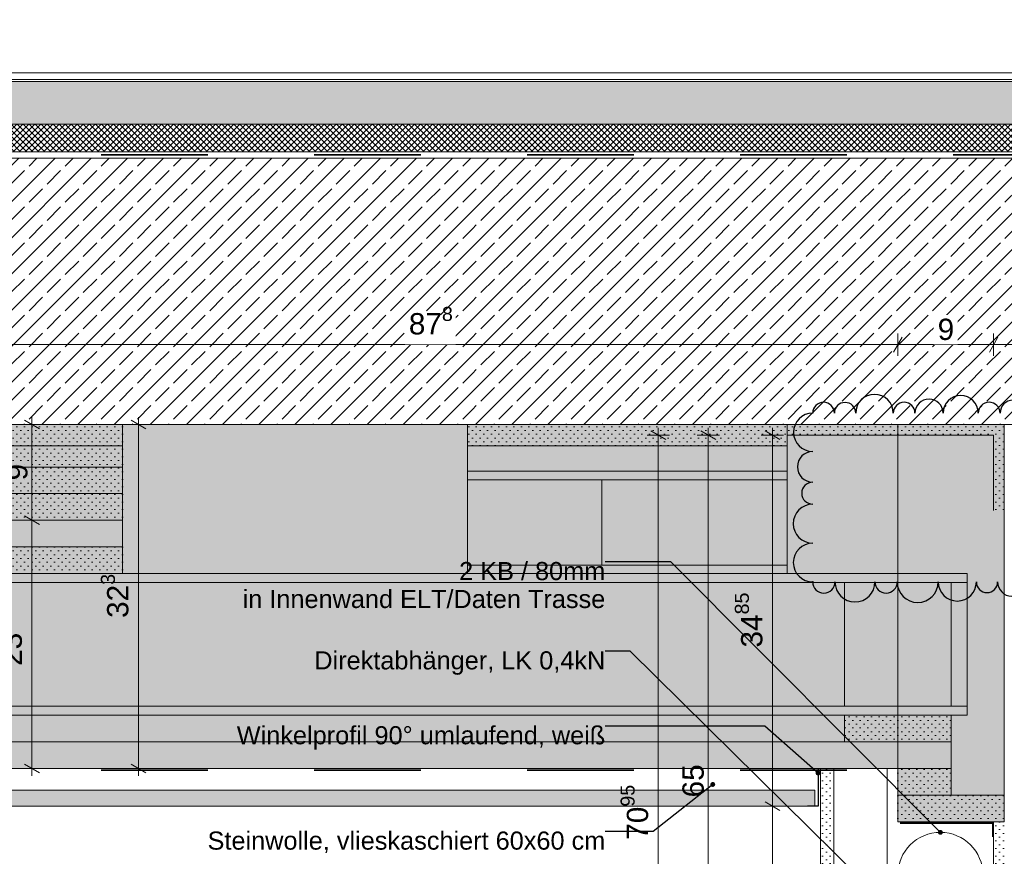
# Model space of a CAD drawing. Header units: metres. Extents: x 0 to 114, y 1 to 7.
# Tile 14 of 50: x 2.477 to 3.402, y 3.96 to 4.745. Entities that reach past the tile are written whole.
import ezdxf

# ---------------------------------------------------------------- set-up
doc = ezdxf.new("R2010")
doc.units = ezdxf.units.M
doc.header["$MEASUREMENT"] = 0
doc.linetypes.add('Strichlinie eng', pattern=[0.023, 0.015, -0.008])
doc.linetypes.add('Wipeout_Contour', pattern=[1, 0, -1])
for name, color, linetype in [('152 - Bemaßung_ Beschriftung.Ausbau', 7, 'Continuous'), ('209 - Marker.Änderung', 7, 'Continuous'), ('301 - Elemente.Linie', 7, 'Continuous'), ('603 - Struktur.Bodenplatte_ Decke Roh', 7, 'Continuous'), ('608 - Struktur.Träger', 7, 'Continuous'), ('650 - Abdeckung.Fußboden Aufbau', 7, 'Continuous'), ('Neubau_152 - Bemaßung_ Beschriftung.Ausbau', 7, 'Continuous'), ('Neubau_301 - Elemente.Linie', 7, 'Continuous'), ('Neubau_651 - Abdeckung.Decke abgehängt_ bekleidet', 7, 'Continuous'), ('Neubau_653 - Abdeckung.TB Verkofferung', 7, 'Continuous')]:
    doc.layers.add(name, color=color, linetype=linetype)
doc.styles.add('ERSTELLTER_STIL_1', font='txt')
doc.dimstyles.new('ERSTELLTER_STIL__1', dxfattribs={"dimtxt": 0.02, "dimasz": 0.01064, "dimexe": 0.18, "dimexo": 0.0625, "dimgap": 0, "dimtad": 1, "dimtih": 1, "dimtoh": 1, "dimzin": 0, "dimdsep": 46, "dimtxsty": 'ERSTELLTER_STIL_1', "dimblk": 'ARROWHEAD_2', "dimblk1": 'ARROWHEAD_2', "dimblk2": 'ARROWHEAD_2', "dimcen": 0.09, "dimse1": 1, "dimse2": 1, "dimclrd": 7, "dimclre": 7, "dimclrt": 7, "dimazin": 0, "dimtfac": 1, "dimtdec": 4, "dimtmove": 0, "dimatfit": 3, "dimfxl": 1, "dimtolj": 1, "dimtzin": 0, "dimarcsym": 0})
doc.dimstyles.new('ERSTELLTER_STIL__2', dxfattribs={"dimtxt": 0.02, "dimasz": 0.01064, "dimexe": 0.18, "dimexo": 0.0625, "dimgap": 0, "dimtad": 1, "dimzin": 0, "dimdsep": 46, "dimtxsty": 'ERSTELLTER_STIL_1', "dimblk": 'ARROWHEAD_2', "dimblk1": 'ARROWHEAD_2', "dimblk2": 'ARROWHEAD_2', "dimcen": 0.09, "dimse1": 1, "dimse2": 1, "dimclrd": 7, "dimclre": 7, "dimclrt": 7, "dimazin": 0, "dimtfac": 1, "dimtdec": 4, "dimtmove": 0, "dimatfit": 3, "dimfxl": 1, "dimtolj": 1, "dimtzin": 0, "dimarcsym": 0})
doc.dimstyles.new('ERSTELLTER_STIL__3', dxfattribs={"dimtxt": 0.18, "dimasz": 0.00912, "dimexe": 0.18, "dimexo": 0.0625, "dimgap": 0, "dimtad": 0, "dimtih": 1, "dimtoh": 1, "dimdec": 4, "dimzin": 0, "dimdsep": 46, "dimcen": 0.09, "dimadec": 0, "dimazin": 0, "dimtfac": 1, "dimtdec": 4, "dimtmove": 0, "dimatfit": 3, "dimldrblk": 'ARROWHEAD_11', "dimfxl": 1, "dimtolj": 1, "dimtzin": 0, "dimarcsym": 0})
pattern_1 = [(45, (0, 0), (-0.003535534, 0.003535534), [0, -0.005])]
pattern_2 = [(45, (0, 0), (-0.01697056, 0.01697056), []), (45, (-0.008485, 0.008485), (-0.01697056, 0.01697056), [0.018, -0.006])]

# ---------------------------------------------------------------- blocks, each defined once
blk = doc.blocks.new('*D228')
at = {"layer": '152 - Bemaßung_ Beschriftung.Ausbau', "color": 7, "linetype": 'Continuous', "lineweight": 5}
for p, q in [((3.39207, 4.4295), (3.39207, 4.4505)), ((3.61207, 4.4295), (3.61207, 4.4505)), ((3.38522, 4.44), (3.39207, 4.44)), ((3.39611, 4.447), (3.38803, 4.433)), ((3.39207, 4.44), (3.61207, 4.44)), ((3.61611, 4.447), (3.60803, 4.433))]:
    blk.add_line(p, q, dxfattribs=at)
at = {"color": 254, "linetype": 'Wipeout_Contour', "lineweight": 0, "ltscale": 22.746156}
blk.add_wipeout([(3.48314, 4.44025), (3.52099, 4.44025), (3.52099, 4.46775), (3.48314, 4.46775)], dxfattribs=at).dxf.layer = '152 - Bemaßung_ Beschriftung.Ausbau'
at = {"layer": '152 - Bemaßung_ Beschriftung.Ausbau', "color": 7, "lineweight": 5, "insert": (3.48689, 4.444), "char_height": 0.02, "attachment_point": 7, "style": 'ERSTELLTER_STIL_1'}
blk.add_mtext('\\A1;{\\pql;\\fArial|b0|i0|c0|p38;22}', dxfattribs=at)
blk = doc.blocks.new('ARROWHEAD_2')
at = {"color": 0, "linetype": 'Continuous', "lineweight": 0}
for p, q in [((0, 0), (-1, 0)), ((-0.378, -0.655), (0.378, 0.655))]:
    blk.add_line(p, q, dxfattribs=at)
blk = doc.blocks.new('*D239')
at = {"layer": '152 - Bemaßung_ Beschriftung.Ausbau', "color": 7, "linetype": 'Continuous', "lineweight": 5}
for p, q in [((3.19487, 4.0065), (3.17387, 4.0065)), ((3.17737, 4.01054), (3.19137, 4.00246)), ((3.18437, 3.705), (3.18437, 4.0065)), ((3.17737, 3.70904), (3.19137, 3.70096)), ((3.19487, 3.705), (3.17387, 3.705))]:
    blk.add_line(p, q, dxfattribs=at)
at = {"layer": '152 - Bemaßung_ Beschriftung.Ausbau', "color": 7, "lineweight": 5, "insert": (3.18071, 3.83056), "char_height": 0.02, "attachment_point": 7, "rotation": 90, "style": 'ERSTELLTER_STIL_1'}
blk.add_mtext('\\A1;{\\pql;\\fArial|b0|i0|c0|p38;30\\fArial|b0|i0|c0|p38;\\A1{\\H.66x;\\S15^  ;}}', dxfattribs=at)
blk = doc.blocks.new('*D240')
at = {"layer": '152 - Bemaßung_ Beschriftung.Ausbau', "color": 7, "linetype": 'Continuous', "lineweight": 5}
for p, q in [((3.19487, 4.355), (3.17387, 4.355)), ((3.19137, 4.35096), (3.17737, 4.35904)), ((3.18437, 4.355), (3.18437, 4.36185)), ((3.18437, 4.0065), (3.18437, 4.355)), ((3.19487, 4.0065), (3.17387, 4.0065)), ((3.17737, 4.01054), (3.19137, 4.00246))]:
    blk.add_line(p, q, dxfattribs=at)
at = {"layer": '152 - Bemaßung_ Beschriftung.Ausbau', "color": 7, "lineweight": 5, "insert": (3.18071, 4.15556), "char_height": 0.02, "attachment_point": 7, "rotation": 90, "style": 'ERSTELLTER_STIL_1'}
blk.add_mtext('\\A1;{\\pql;\\fArial|b0|i0|c0|p38;34\\fArial|b0|i0|c0|p38;\\A1{\\H.66x;\\S85^  ;}}', dxfattribs=at)
blk = doc.blocks.new('*D242')
at = {"layer": '152 - Bemaßung_ Beschriftung.Ausbau', "color": 7, "linetype": 'Continuous', "lineweight": 5}
for p, q in [((3.13455, 4.355), (3.11355, 4.355)), ((3.13105, 4.35096), (3.11705, 4.35904)), ((3.12405, 4.355), (3.12405, 4.36185)), ((3.12405, 3.705), (3.12405, 4.355)), ((3.11705, 3.70904), (3.13105, 3.70096)), ((3.13455, 3.705), (3.11355, 3.705))]:
    blk.add_line(p, q, dxfattribs=at)
at = {"layer": '152 - Bemaßung_ Beschriftung.Ausbau', "color": 7, "lineweight": 5, "insert": (3.12005, 4.01482), "char_height": 0.02, "attachment_point": 7, "rotation": 90, "style": 'ERSTELLTER_STIL_1'}
blk.add_mtext('\\A1;{\\pql;\\fArial|b0|i0|c0|p38;65}', dxfattribs=at)
blk = doc.blocks.new('*D243')
at = {"layer": '152 - Bemaßung_ Beschriftung.Ausbau', "color": 7, "linetype": 'Continuous', "lineweight": 5}
for p, q in [((3.08758, 4.355), (3.06658, 4.355)), ((3.08408, 4.35096), (3.07008, 4.35904)), ((3.07708, 4.355), (3.07708, 4.36185)), ((3.07708, 3.6455), (3.07708, 4.355)), ((3.08758, 3.6455), (3.06658, 3.6455)), ((3.07008, 3.64954), (3.08408, 3.64146)), ((3.07708, 3.63865), (3.07708, 3.6455))]:
    blk.add_line(p, q, dxfattribs=at)
at = {"layer": '152 - Bemaßung_ Beschriftung.Ausbau', "color": 7, "lineweight": 5, "insert": (3.07341, 3.97506), "char_height": 0.02, "attachment_point": 7, "rotation": 90, "style": 'ERSTELLTER_STIL_1'}
blk.add_mtext('\\A1;{\\pql;\\fArial|b0|i0|c0|p38;70\\fArial|b0|i0|c0|p38;\\A1{\\H.66x;\\S95^  ;}}', dxfattribs=at)
blk = doc.blocks.new('*D253')
at = {"layer": '152 - Bemaßung_ Beschriftung.Ausbau', "color": 7, "linetype": 'Continuous', "lineweight": 5}
for p, q in [((2.49949, 4.275), (2.47849, 4.275)), ((2.48199, 4.27904), (2.49599, 4.27096)), ((2.48899, 4.042), (2.48899, 4.275)), ((2.49949, 4.042), (2.47849, 4.042)), ((2.48199, 4.04604), (2.49599, 4.03796)), ((2.48899, 4.03515), (2.48899, 4.042))]:
    blk.add_line(p, q, dxfattribs=at)
at = {"layer": '152 - Bemaßung_ Beschriftung.Ausbau', "color": 7, "lineweight": 5, "insert": (2.48534, 4.13831), "char_height": 0.02, "attachment_point": 7, "rotation": 90, "style": 'ERSTELLTER_STIL_1'}
blk.add_mtext('\\A1;{\\pql;\\fArial|b0|i0|c0|p38;23\\fArial|b0|i0|c0|p38;\\A1{\\H.66x;\\S3^  ;}}', dxfattribs=at)
blk = doc.blocks.new('*D254')
at = {"layer": '152 - Bemaßung_ Beschriftung.Ausbau', "color": 7, "linetype": 'Continuous', "lineweight": 5}
for p, q in [((2.49949, 4.365), (2.47849, 4.365)), ((2.49599, 4.36096), (2.48199, 4.36904)), ((2.48899, 4.365), (2.48899, 4.37185)), ((2.48899, 4.275), (2.48899, 4.365)), ((2.49949, 4.275), (2.47849, 4.275)), ((2.48199, 4.27904), (2.49599, 4.27096))]:
    blk.add_line(p, q, dxfattribs=at)
at = {"layer": '152 - Bemaßung_ Beschriftung.Ausbau', "color": 7, "lineweight": 5, "insert": (2.48499, 4.31241), "char_height": 0.02, "attachment_point": 7, "rotation": 90, "style": 'ERSTELLTER_STIL_1'}
blk.add_mtext('\\A1;{\\pql;\\fArial|b0|i0|c0|p38;9}', dxfattribs=at)
blk = doc.blocks.new('*D257')
at = {"layer": '152 - Bemaßung_ Beschriftung.Ausbau', "color": 7, "linetype": 'Continuous', "lineweight": 5}
for p, q in [((2.42407, 4.4295), (2.42407, 4.4505)), ((3.30207, 4.4295), (3.30207, 4.4505)), ((2.42811, 4.447), (2.42003, 4.433)), ((2.42407, 4.44), (3.30207, 4.44)), ((3.30611, 4.447), (3.29803, 4.433))]:
    blk.add_line(p, q, dxfattribs=at)
at = {"color": 254, "linetype": 'Wipeout_Contour', "lineweight": 0, "ltscale": 21.267302}
blk.add_wipeout([(2.83913, 4.44025), (2.887, 4.44025), (2.887, 4.46775), (2.83913, 4.46775)], dxfattribs=at).dxf.layer = '152 - Bemaßung_ Beschriftung.Ausbau'
at = {"layer": '152 - Bemaßung_ Beschriftung.Ausbau', "color": 7, "lineweight": 5, "insert": (2.84288, 4.44367), "char_height": 0.02, "attachment_point": 7, "style": 'ERSTELLTER_STIL_1'}
blk.add_mtext('\\A1;{\\pql;\\fArial|b0|i0|c0|p38;87\\fArial|b0|i0|c0|p38;\\A1{\\H.66x;\\S8^  ;}}', dxfattribs=at)
blk = doc.blocks.new('*D258')
at = {"layer": '152 - Bemaßung_ Beschriftung.Ausbau', "color": 7, "linetype": 'Continuous', "lineweight": 5}
for p, q in [((3.30207, 4.4295), (3.30207, 4.4505)), ((3.39207, 4.4295), (3.39207, 4.4505)), ((3.30611, 4.447), (3.29803, 4.433)), ((3.30207, 4.44), (3.39207, 4.44)), ((3.38803, 4.433), (3.39611, 4.447)), ((3.39207, 4.44), (3.39891, 4.44))]:
    blk.add_line(p, q, dxfattribs=at)
at = {"color": 254, "linetype": 'Wipeout_Contour', "lineweight": 0, "ltscale": 22.370984}
blk.add_wipeout([(3.33573, 4.44025), (3.35841, 4.44025), (3.35841, 4.46775), (3.33573, 4.46775)], dxfattribs=at).dxf.layer = '152 - Bemaßung_ Beschriftung.Ausbau'
at = {"layer": '152 - Bemaßung_ Beschriftung.Ausbau', "color": 7, "lineweight": 5, "insert": (3.33948, 4.444), "char_height": 0.02, "attachment_point": 7, "style": 'ERSTELLTER_STIL_1'}
blk.add_mtext('\\A1;{\\pql;\\fArial|b0|i0|c0|p38;9}', dxfattribs=at)
blk = doc.blocks.new('*D259')
at = {"layer": '152 - Bemaßung_ Beschriftung.Ausbau', "color": 7, "linetype": 'Continuous', "lineweight": 5}
for p, q in [((2.59949, 4.365), (2.57849, 4.365)), ((2.59599, 4.36096), (2.58199, 4.36904)), ((2.58899, 4.365), (2.58899, 4.37185)), ((2.58899, 4.042), (2.58899, 4.365)), ((2.59949, 4.042), (2.57849, 4.042)), ((2.58199, 4.04604), (2.59599, 4.03796)), ((2.58899, 4.03515), (2.58899, 4.042))]:
    blk.add_line(p, q, dxfattribs=at)
at = {"layer": '152 - Bemaßung_ Beschriftung.Ausbau', "color": 7, "lineweight": 5, "insert": (2.58534, 4.18331), "char_height": 0.02, "attachment_point": 7, "rotation": 90, "style": 'ERSTELLTER_STIL_1'}
blk.add_mtext('\\A1;{\\pql;\\fArial|b0|i0|c0|p38;32\\fArial|b0|i0|c0|p38;\\A1{\\H.66x;\\S3^  ;}}', dxfattribs=at)
blk = doc.blocks.new('ARROWHEAD_11')
at = {"color": 0, "linetype": 'Continuous', "lineweight": 0}
blk.add_line((0, 0), (-1, 0), dxfattribs=at)
at = {"color": 0, "linetype": 'Continuous', "lineweight": 0, "const_width": 0.25, "flags": 128}
blk.add_lwpolyline([(-0.125, 0, 1), (0.125, 0, 1)], format="xyb", close=True, dxfattribs=at)

msp = doc.modelspace()

# ---------------------------------------------------------------- hatches: boundary and pattern name
at = {"layer": '603 - Struktur.Bodenplatte_ Decke Roh', "linetype": 'Continuous', "lineweight": 0, "true_color": 0xffbfbf}
msp.add_hatch(color=254, dxfattribs=at).paths.add_polyline_path([(3.19807, 4.345), (2.89807, 4.345), (2.89807, 4.321), (3.19807, 4.321)])
at = {"layer": '603 - Struktur.Bodenplatte_ Decke Roh', "linetype": 'Continuous', "lineweight": 0, "true_color": 0xffdfdf}
for points in [[(3.19807, 4.321), (2.89807, 4.321), (2.89807, 4.225), (3.19807, 4.225)], [(3.36707, 4.225), (1.35407, 4.225), (1.35407, 4.092), (3.36707, 4.092)]]:
    msp.add_hatch(color=254, dxfattribs=at).paths.add_polyline_path(points)
at = {"layer": '608 - Struktur.Träger', "linetype": 'Continuous', "lineweight": 5}
h = msp.add_hatch(dxfattribs=at)
h.set_pattern_fill('Gips_0010', style=0, pattern_type=2)
h.set_pattern_definition(pattern_1)
h.paths.add_polyline_path([(3.39207, 4.365), (3.39207, 4.28425), (3.40207, 4.28425), (3.40207, 4.365)])
h = msp.add_hatch(dxfattribs=at)
h.set_pattern_fill('Gips_0010', style=0, pattern_type=2)
h.set_pattern_definition(pattern_1)
h.paths.add_polyline_path([(3.39207, 3.992), (3.39207, 3.705), (3.40207, 3.705), (3.40207, 3.715), (3.40207, 3.992)])
at = {"layer": '650 - Abdeckung.Fußboden Aufbau', "linetype": 'Continuous', "lineweight": 5}
h = msp.add_hatch(dxfattribs=at)
h.set_pattern_fill('Beton__unbewehrt_0010', color=1, style=0, pattern_type=2)
h.set_pattern_definition([(45, (0, 0), (-0.007071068, 0.007071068), [0.0075, -0.0025]), (45, (3e-18, 0.007071), (-0.007071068, 0.007071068), [0.0075, -0.0025])])
h.paths.add_polyline_path([(3.95208, 4.687), (3.95208, 4.647), (1.35407, 4.647), (1.35407, 4.687)])
h = msp.add_hatch(dxfattribs=at)
h.set_pattern_fill('Dämmung__hart_2_0010', color=1, style=0, pattern_type=2)
h.set_pattern_definition([(45, (0, 0), (-0.002828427, 0.002828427), []), (135, (0, 0), (0.002828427, 0.002828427), [])])
h.paths.add_polyline_path([(3.95208, 4.647), (3.95208, 4.621), (1.35407, 4.621), (1.35407, 4.647)])
at = {"layer": 'Neubau_651 - Abdeckung.Decke abgehängt_ bekleidet', "linetype": 'Continuous', "lineweight": 5}
h = msp.add_hatch(dxfattribs=at)
h.set_pattern_fill('Gips_0010', style=0, pattern_type=2)
h.set_pattern_definition(pattern_1)
h.paths.add_polyline_path([(2.42407, 4.345), (2.42407, 4.325), (2.57407, 4.325), (2.57407, 4.345)])
h = msp.add_hatch(dxfattribs=at)
h.set_pattern_fill('Gips_0010', style=0, pattern_type=2)
h.set_pattern_definition(pattern_1)
h.paths.add_polyline_path([(2.42407, 4.325), (2.42407, 4.3), (2.57407, 4.3), (2.57407, 4.325)])
h = msp.add_hatch(dxfattribs=at)
h.set_pattern_fill('Gips_0010', style=0, pattern_type=2)
h.set_pattern_definition(pattern_1)
h.paths.add_polyline_path([(2.42407, 4.3), (2.42407, 4.275), (2.57407, 4.275), (2.57407, 4.3)])
h = msp.add_hatch(dxfattribs=at)
h.set_pattern_fill('Gips_0010', style=0, pattern_type=2)
h.set_pattern_definition(pattern_1)
h.paths.add_polyline_path([(1.77407, 4.275), (1.77407, 4.25), (2.57407, 4.25), (2.57407, 4.275)])
h = msp.add_hatch(dxfattribs=at)
h.set_pattern_fill('Gips_0010', style=0, pattern_type=2)
h.set_pattern_definition(pattern_1)
h.paths.add_polyline_path([(2.42407, 4.25), (2.42407, 4.225), (2.57407, 4.225), (2.57407, 4.25)])
h = msp.add_hatch(dxfattribs=at)
h.set_pattern_fill('Gips_0010', style=0, pattern_type=2)
h.set_pattern_definition(pattern_1)
h.paths.add_polyline_path([(3.25207, 4.067), (3.35207, 4.067), (3.35207, 4.092), (3.25207, 4.092)])
h = msp.add_hatch(dxfattribs=at)
h.set_pattern_fill('Gips_0010', style=0, pattern_type=2)
h.set_pattern_definition(pattern_1)
h.paths.add_polyline_path([(1.35407, 4.042), (3.35207, 4.042), (3.35207, 4.067), (1.35407, 4.067)])
h = msp.add_hatch(dxfattribs=at)
h.set_pattern_fill('Gips_0010', style=0, pattern_type=2)
h.set_pattern_definition(pattern_1)
h.paths.add_polyline_path([(3.30207, 4.017), (3.35207, 4.017), (3.35207, 4.042), (3.30207, 4.042)])
h = msp.add_hatch(dxfattribs=at)
h.set_pattern_fill('Gips_0010', style=0, pattern_type=2)
h.set_pattern_definition(pattern_1)
h.paths.add_polyline_path([(1.35407, 4.0065), (3.2242, 4.0065), (3.2242, 4.0215), (1.35407, 4.0215)])
h = msp.add_hatch(dxfattribs=at)
h.set_pattern_fill('Gips_0010', style=0, pattern_type=2)
h.set_pattern_definition(pattern_1)
h.paths.add_polyline_path([(3.30207, 3.992), (3.40207, 3.992), (3.40207, 4.017), (3.30207, 4.017)])
at = {"layer": 'Neubau_653 - Abdeckung.TB Verkofferung', "linetype": 'Continuous', "lineweight": 5}
h = msp.add_hatch(dxfattribs=at)
h.set_pattern_fill('Gips_0010', style=0, pattern_type=2)
h.set_pattern_definition(pattern_1)
h.paths.add_polyline_path([(3.22957, 4.042), (3.22957, 3.6455), (3.24207, 3.6455), (3.24207, 4.042)])

# ---------------------------------------------------------------- linework, layer by layer
at = {"layer": '209 - Marker.Änderung', "color": 1, "linetype": 'Continuous', "lineweight": 25}
for centre, radius, start, end in [((3.22215, 4.32519), 0.0144, 90, 270), ((3.22215, 4.30045), 0.01034, 90, 270), ((3.22215, 4.27182), 0.01828, 90, 270), ((3.22215, 4.23532), 0.01821, 90, 270), ((3.23261, 4.21711), 0.01046, 180, 0), ((3.26183, 4.21711), 0.01877, 180, 0), ((3.29106, 4.21711), 0.01046, 180, 0), ((3.32077, 4.21711), 0.01925, 180, 0), ((3.35791, 4.21711), 0.01789, 180, 0), ((3.3858, 4.21711), 0.01, 180, 0), ((3.40911, 4.21711), 0.01331, 180, 0)]:
    msp.add_arc(centre, radius, start, end, dxfattribs=at)
msp.add_point((3.22215, 4.21711), dxfattribs=at)
at = {"layer": '301 - Elemente.Linie', "color": 92, "linetype": 'Strichlinie eng', "lineweight": 35, "true_color": 0x00be00, "flags": 128}
msp.add_lwpolyline([(1.35407, 4.0405), (3.30087, 4.0405), (3.30087, 3.99067), (3.39139, 3.99067), (3.39139, 3.94067)], dxfattribs=at)
at = {"layer": '603 - Struktur.Bodenplatte_ Decke Roh', "color": 1, "linetype": 'Continuous', "lineweight": 13}
msp.add_line((3.96208, 4.621), (1.35407, 4.621), dxfattribs=at)
at = {"layer": '603 - Struktur.Bodenplatte_ Decke Roh', "color": 7, "linetype": 'Continuous', "lineweight": 5}
msp.add_line((3.25257, 4.355), (3.19807, 4.355), dxfattribs=at)
at = {"layer": '603 - Struktur.Bodenplatte_ Decke Roh', "color": 7, "linetype": 'Continuous', "lineweight": 5, "flags": 128}
msp.add_lwpolyline([(3.39207, 4.355), (3.29207, 4.355), (3.26507, 4.355), (3.25257, 4.355)], dxfattribs=at)
at = {"layer": '603 - Struktur.Bodenplatte_ Decke Roh', "color": 1, "linetype": 'Continuous', "lineweight": 13, "flags": 128}
for points in [[(3.19807, 4.345), (2.89807, 4.345), (2.89807, 4.321), (3.19807, 4.321)], [(3.02407, 4.233), (3.12407, 4.233), (3.12407, 4.313), (3.02407, 4.313)], [(3.25207, 4.1005), (3.35207, 4.1005), (3.35207, 4.2165), (3.25207, 4.2165)]]:
    msp.add_lwpolyline(points, close=True, dxfattribs=at)
at = {"layer": '603 - Struktur.Bodenplatte_ Decke Roh', "color": 1, "linetype": 'Continuous', "lineweight": 9, "flags": 128}
for points in [[(2.89807, 4.321), (3.19807, 4.321), (3.19807, 4.345), (2.89807, 4.345)], [(2.89807, 4.233), (3.19807, 4.233), (3.19807, 4.313), (2.89807, 4.313)]]:
    msp.add_lwpolyline(points, close=True, dxfattribs=at)
at = {"layer": '603 - Struktur.Bodenplatte_ Decke Roh', "color": 1, "linetype": 'Continuous', "lineweight": 18, "flags": 128}
for points in [[(3.19807, 4.321), (2.89807, 4.321), (2.89807, 4.225), (3.19807, 4.225)], [(3.36707, 4.225), (1.35407, 4.225), (1.35407, 4.092), (3.36707, 4.092)]]:
    msp.add_lwpolyline(points, close=True, dxfattribs=at)
at = {"layer": '603 - Struktur.Bodenplatte_ Decke Roh', "color": 1, "linetype": 'Continuous', "lineweight": 9, "flags": 128}
msp.add_lwpolyline([(1.35407, 4.1005), (3.36707, 4.1005), (3.36707, 4.2165), (1.35407, 4.2165)], dxfattribs=at)
at = {"layer": '603 - Struktur.Bodenplatte_ Decke Roh', "color": 1, "linetype": 'Continuous', "lineweight": 13, "flags": 128}
for points in [[(1.35407, 4.067), (3.25207, 4.067), (3.25207, 4.092), (1.35407, 4.092)], [(1.35407, 4.042), (3.35207, 4.042), (3.35207, 4.067), (1.35407, 4.067)]]:
    msp.add_lwpolyline(points, dxfattribs=at)
at = {"layer": '608 - Struktur.Träger', "color": 7, "linetype": 'Continuous', "lineweight": 5}
for p, q in [((3.39207, 4.355), (3.39207, 4.28425)), ((3.39207, 3.992), (3.39207, 3.705))]:
    msp.add_line(p, q, dxfattribs=at)
at = {"layer": '650 - Abdeckung.Fußboden Aufbau', "color": 1, "linetype": 'Continuous', "lineweight": 13}
for p, q in [((1.35407, 4.695), (3.95208, 4.695)), ((1.35407, 4.689), (3.95208, 4.689)), ((1.35407, 4.687), (3.95208, 4.687)), ((1.35407, 4.647), (3.95208, 4.647))]:
    msp.add_line(p, q, dxfattribs=at)
at = {"layer": 'Neubau_152 - Bemaßung_ Beschriftung.Ausbau', "color": 1, "linetype": 'Continuous', "lineweight": 9}
msp.add_circle((3.34207, 3.942), 0.04, dxfattribs=at)
at = {"layer": 'Neubau_301 - Elemente.Linie', "color": 1, "linetype": 'Continuous', "lineweight": 25, "flags": 128}
msp.add_lwpolyline([(3.2272, 4.0415), (3.2272, 4.0065), (3.2172, 4.0065)], dxfattribs=at)
at = {"layer": 'Neubau_651 - Abdeckung.Decke abgehängt_ bekleidet', "color": 1, "linetype": 'Continuous', "lineweight": 13, "flags": 128}
for points in [[(2.42407, 4.345), (2.42407, 4.325), (2.57407, 4.325), (2.57407, 4.345)], [(2.42407, 4.325), (2.42407, 4.3), (2.57407, 4.3), (2.57407, 4.325)], [(2.42407, 4.3), (2.42407, 4.275), (2.57407, 4.275), (2.57407, 4.3)], [(1.77407, 4.275), (1.77407, 4.25), (2.57407, 4.25), (2.57407, 4.275)], [(2.42407, 4.25), (2.42407, 4.225), (2.57407, 4.225), (2.57407, 4.25)], [(3.25207, 4.067), (3.35207, 4.067), (3.35207, 4.092), (3.25207, 4.092)], [(3.30207, 4.017), (3.35207, 4.017), (3.35207, 4.042), (3.30207, 4.042)], [(3.30207, 3.992), (3.40207, 3.992), (3.40207, 4.017), (3.30207, 4.017)]]:
    msp.add_lwpolyline(points, close=True, dxfattribs=at)
at = {"layer": 'Neubau_651 - Abdeckung.Decke abgehängt_ bekleidet', "color": 1, "linetype": 'Continuous', "lineweight": 9, "flags": 128}
msp.add_lwpolyline([(1.35407, 4.0065), (3.2242, 4.0065), (3.2242, 4.0215), (1.35407, 4.0215)], close=True, dxfattribs=at)
at = {"layer": 'Neubau_653 - Abdeckung.TB Verkofferung', "color": 1, "linetype": 'Continuous', "lineweight": 13, "flags": 128}
msp.add_lwpolyline([(3.22957, 4.042), (3.22957, 3.6455), (3.24207, 3.6455), (3.24207, 4.042)], close=True, dxfattribs=at)
at = {"layer": 'Neubau_653 - Abdeckung.TB Verkofferung', "color": 1, "linetype": 'Continuous', "lineweight": 5, "flags": 128}
msp.add_lwpolyline([(3.29207, 4.042), (3.29207, 3.685)], dxfattribs=at)

# ---------------------------------------------------------------- texts
at = {"layer": '152 - Bemaßung_ Beschriftung.Ausbau', "color": 7, "linetype": 'Continuous', "lineweight": 9, "insert": (3.02735, 4.23584), "char_height": 0.017, "attachment_point": 3, "line_spacing_factor": 0.9248, "style": 'ERSTELLTER_STIL_1'}
msp.add_mtext('\\A1;{\\pqr;\\fArial|b0|i0|c0|p38;2 KB / 80mm \\P\\pqr;\\fArial|b0|i0|c0|p38;in Innenwand ELT\\fArial|b0|i0|c0|p38;/Daten Trasse}', dxfattribs=at)
at = {"layer": '152 - Bemaßung_ Beschriftung.Ausbau', "color": 7, "linetype": 'Continuous', "lineweight": 9, "char_height": 0.017, "attachment_point": 3, "style": 'ERSTELLTER_STIL_1'}
for s, insert in [('\\A1;{\\pqr;\\fArial|b0|i0|c0|p38;Direktabhänger, LK 0,4kN}', (3.02735, 4.152)), ('\\A1;{\\pqr;\\fArial|b0|i0|c0|p38;Winkelprofil 90°\\fArial|b0|i0|c0|p38; umlaufend, weiß}', (3.02735, 4.08169)), ('\\A1;{\\pqr;\\fArial|b0|i0|c0|p38;Steinwolle, vlieskaschiert\\fArial|b0|i0|c0|p38; 60x60 cm}', (3.02735, 3.98277))]:
    msp.add_mtext(s, dxfattribs=dict(at, insert=insert))

# ---------------------------------------------------------------- dimensions: what is measured, and where the dimension line sits
at = {"layer": '152 - Bemaßung_ Beschriftung.Ausbau', "color": 7, "linetype": 'Continuous', "lineweight": 5}
for base, p1, p2, picture, middle in [((2.48899, 4.275), (2.42407, 4.042), (2.42407, 4.275), '*D253', (2.47499, 4.18057)), ((3.18437, 4.0065), (3.39207, 3.705), (3.2242, 4.0065), '*D239', (3.17037, 3.88044))]:
    dim = msp.add_linear_dim(base=base, p1=p1, p2=p2, angle=90, dimstyle='ERSTELLTER_STIL__2', dxfattribs=at)
    dim.commit()
    dim.dimension.update_dxf_attribs({"geometry": picture, "text_midpoint": middle, "dimtype": 160, "text_rotation": 90})

# ---------------------------------------------------------------- leaders
at = {"layer": '152 - Bemaßung_ Beschriftung.Ausbau', "color": 7, "linetype": 'Continuous', "lineweight": 9, "annotation_type": 0, "has_hookline": 1, "hookline_direction": 1}
for points, text_width in [([(3.34207, 3.982), (3.08884, 4.23584), (3.02735, 4.23584)], 0.3377), ([(3.31624, 3.89045), (3.0508, 4.152), (3.02735, 4.152)], 0.26921), ([(3.2272, 4.0377), (3.17726, 4.08169), (3.02735, 4.08169)], 0.34474), ([(3.12829, 4.02699), (3.07247, 3.98277), (3.02735, 3.98277)], 0.3706)]:
    msp.add_leader(points, dimstyle='ERSTELLTER_STIL__3', dxfattribs=dict(at, text_width=text_width))

# ---------------------------------------------------------------- next in the draw order: wipeouts: each hides what was drawn before it
at = {"color": 254, "linetype": 'Wipeout_Contour', "lineweight": 0, "ltscale": 44.91962}
msp.add_wipeout([(4.56207, 4.615), (2.90257, 4.615), (2.90257, 4.365), (3.39207, 4.365), (3.61207, 4.365), (3.99207, 4.365), (4.21207, 4.365), (4.56207, 4.365)], dxfattribs=at).dxf.layer = '603 - Struktur.Bodenplatte_ Decke Roh'

# ---------------------------------------------------------------- next in the draw order: hatches: boundary and pattern name
at = {"layer": '603 - Struktur.Bodenplatte_ Decke Roh', "linetype": 'Continuous', "lineweight": 5}
h = msp.add_hatch(dxfattribs=at)
h.set_pattern_fill('Beton__Stahlbeton_0010', style=0, pattern_type=2)
h.set_pattern_definition(pattern_2)
h.paths.add_polyline_path([(4.56207, 4.615), (2.90257, 4.615), (2.90257, 4.365), (3.39207, 4.365), (3.61207, 4.365), (3.99207, 4.365), (4.21207, 4.365), (4.56207, 4.365)])
h = msp.add_hatch(dxfattribs=at)
h.set_pattern_fill('Gips_0010', style=0, pattern_type=2)
h.set_pattern_definition(pattern_1)
h.paths.add_polyline_path([(3.19807, 4.355), (3.39207, 4.355), (3.39207, 4.365), (3.19807, 4.365)])
at = {"layer": 'Neubau_651 - Abdeckung.Decke abgehängt_ bekleidet', "linetype": 'Continuous', "lineweight": 13, "true_color": 0xffbfbf}
msp.add_hatch(color=254, dxfattribs=at).paths.add_polyline_path([(3.30207, 4.365), (3.30207, 3.992), (3.40207, 3.992), (3.40207, 4.365)])

# ---------------------------------------------------------------- next in the draw order: linework, layer by layer
at = {"layer": '603 - Struktur.Bodenplatte_ Decke Roh', "color": 7, "linetype": 'Continuous', "lineweight": 5}
msp.add_line((3.19807, 4.355), (3.19807, 4.365), dxfattribs=at)
at = {"layer": 'Neubau_651 - Abdeckung.Decke abgehängt_ bekleidet', "color": 1, "linetype": 'Continuous', "lineweight": 13, "flags": 128}
msp.add_lwpolyline([(3.30207, 4.365), (3.30207, 3.992), (3.40207, 3.992), (3.40207, 4.365)], close=True, dxfattribs=at)

# ---------------------------------------------------------------- next in the draw order: wipeouts: each hides what was drawn before it
at = {"color": 254, "linetype": 'Wipeout_Contour', "lineweight": 0, "ltscale": 20.040899}
msp.add_wipeout([(1.35407, 4.365), (2.90257, 4.365), (2.90257, 4.615), (1.35407, 4.615)], dxfattribs=at).dxf.layer = '603 - Struktur.Bodenplatte_ Decke Roh'

# ---------------------------------------------------------------- next in the draw order: hatches: boundary and pattern name
at = {"layer": '603 - Struktur.Bodenplatte_ Decke Roh', "linetype": 'Continuous', "lineweight": 5}
h = msp.add_hatch(dxfattribs=at)
h.set_pattern_fill('Beton__Stahlbeton_0010', style=0, pattern_type=2)
h.set_pattern_definition(pattern_2)
h.paths.add_polyline_path([(1.35407, 4.365), (2.90257, 4.365), (2.90257, 4.615), (1.35407, 4.615)])
h = msp.add_hatch(dxfattribs=at)
h.set_pattern_fill('Gips_0010', color=1, style=0, pattern_type=2)
h.set_pattern_definition(pattern_1)
h.paths.add_polyline_path([(3.19807, 4.365), (2.89807, 4.365), (2.89807, 4.345), (3.19807, 4.345)])
at = {"layer": 'Neubau_651 - Abdeckung.Decke abgehängt_ bekleidet', "linetype": 'Continuous', "lineweight": 5}
h = msp.add_hatch(dxfattribs=at)
h.set_pattern_fill('Gips_0010', style=0, pattern_type=2)
h.set_pattern_definition(pattern_1)
h.paths.add_polyline_path([(2.42407, 4.365), (2.42407, 4.345), (2.57407, 4.345), (2.57407, 4.365)])
at = {"layer": 'Neubau_651 - Abdeckung.Decke abgehängt_ bekleidet', "linetype": 'Continuous', "lineweight": 13, "true_color": 0xffbfbf}
msp.add_hatch(color=254, dxfattribs=at).paths.add_polyline_path([(2.42407, 4.365), (2.42407, 4.042), (3.30207, 4.042), (3.30207, 4.365)])

# ---------------------------------------------------------------- next in the draw order: linework, layer by layer
at = {"layer": '301 - Elemente.Linie', "color": 92, "linetype": 'Strichlinie eng', "lineweight": 35, "true_color": 0x00be00, "flags": 128}
msp.add_lwpolyline([(1.35407, 4.618), (3.96208, 4.618), (3.96208, 4.745)], dxfattribs=at)
at = {"layer": '603 - Struktur.Bodenplatte_ Decke Roh', "color": 1, "linetype": 'Continuous', "lineweight": 13}
msp.add_line((3.96208, 4.615), (1.35407, 4.615), dxfattribs=at)
at = {"layer": '603 - Struktur.Bodenplatte_ Decke Roh', "color": 7, "linetype": 'Continuous', "lineweight": 13}
msp.add_line((3.96208, 4.615), (2.90257, 4.615), dxfattribs=at)
at = {"layer": '603 - Struktur.Bodenplatte_ Decke Roh', "color": 7, "linetype": 'Continuous', "lineweight": 13, "flags": 128}
for points in [[(2.90257, 4.615), (1.35407, 4.615)], [(2.90257, 4.365), (1.35407, 4.365)], [(4.56207, 4.365), (4.21207, 4.365), (4.20207, 4.365), (4.00207, 4.365), (3.99207, 4.365), (3.61207, 4.365), (3.60207, 4.365), (3.40207, 4.365), (3.39207, 4.365), (2.90257, 4.365)]]:
    msp.add_lwpolyline(points, dxfattribs=at)
at = {"layer": '603 - Struktur.Bodenplatte_ Decke Roh', "color": 1, "linetype": 'Continuous', "lineweight": 13, "flags": 128}
msp.add_lwpolyline([(3.19807, 4.365), (2.89807, 4.365), (2.89807, 4.345), (3.19807, 4.345)], close=True, dxfattribs=at)
at = {"layer": 'Neubau_651 - Abdeckung.Decke abgehängt_ bekleidet', "color": 1, "linetype": 'Continuous', "lineweight": 13, "flags": 128}
for points in [[(2.42407, 4.365), (2.42407, 4.345), (2.57407, 4.345), (2.57407, 4.365)], [(2.42407, 4.365), (2.42407, 4.042), (3.30207, 4.042), (3.30207, 4.365)]]:
    msp.add_lwpolyline(points, close=True, dxfattribs=at)

# ---------------------------------------------------------------- next in the draw order: dimensions: what is measured, and where the dimension line sits
at = {"layer": '152 - Bemaßung_ Beschriftung.Ausbau', "color": 7, "linetype": 'Continuous', "lineweight": 5}
dim = msp.add_linear_dim(base=(2.48899, 4.365), p1=(2.42407, 4.275), p2=(2.57407, 4.365), angle=90, dimstyle='ERSTELLTER_STIL__2', dxfattribs=at)
dim.commit()
dim.dimension.update_dxf_attribs({"geometry": '*D254', "text_midpoint": (2.47499, 4.32003), "dimtype": 160, "text_rotation": 90})

# ---------------------------------------------------------------- next in the draw order: dimensions: what is measured, and where the dimension line sits
dim = msp.add_linear_dim(base=(3.61207, 4.44), p1=(3.39207, 4.355), p2=(3.61207, 4.355), dimstyle='ERSTELLTER_STIL__1', dxfattribs=at)
dim.commit()
dim.dimension.update_dxf_attribs({"geometry": '*D228', "text_midpoint": (3.50214, 4.454), "dimtype": 160})

# ---------------------------------------------------------------- next in the draw order: dimensions: what is measured, and where the dimension line sits
for base, p1, picture, middle in [((3.07708, 4.355), (3.24207, 3.6455), '*D243', (3.06308, 4.02494)), ((3.12405, 4.355), (3.39207, 3.705), '*D242', (3.11005, 4.03007)), ((3.18437, 4.355), (3.2242, 4.0065), '*D240', (3.17037, 4.20544))]:
    dim = msp.add_linear_dim(base=base, p1=p1, p2=(3.39207, 4.355), angle=90, dimstyle='ERSTELLTER_STIL__2', dxfattribs=at)
    dim.commit()
    dim.dimension.update_dxf_attribs({"geometry": picture, "text_midpoint": middle, "dimtype": 160, "text_rotation": 90})

# ---------------------------------------------------------------- next in the draw order: dimensions: what is measured, and where the dimension line sits
dim = msp.add_linear_dim(base=(3.30207, 4.44), p1=(2.42407, 4.365), p2=(3.30207, 4.365), dimstyle='ERSTELLTER_STIL__1', dxfattribs=at)
dim.commit()
dim.dimension.update_dxf_attribs({"geometry": '*D257', "text_midpoint": (2.88514, 4.454), "dimtype": 160})

# ---------------------------------------------------------------- next in the draw order: linework, layer by layer
at = {"layer": '209 - Marker.Änderung', "color": 1, "linetype": 'Continuous', "lineweight": 25}
for centre, radius, start, end in [((3.23234, 4.37561), 0.01019, 0, 180), ((3.25253, 4.37561), 0.01, 0, 180), ((3.22215, 4.3576), 0.01801, 90, 270)]:
    msp.add_arc(centre, radius, start, end, dxfattribs=at)

# ---------------------------------------------------------------- next in the draw order: dimensions: what is measured, and where the dimension line sits
at = {"layer": '152 - Bemaßung_ Beschriftung.Ausbau', "color": 7, "linetype": 'Continuous', "lineweight": 5}
dim = msp.add_linear_dim(base=(3.39207, 4.44), p1=(3.30207, 4.365), p2=(3.39207, 4.355), dimstyle='ERSTELLTER_STIL__1', dxfattribs=at)
dim.commit()
dim.dimension.update_dxf_attribs({"geometry": '*D258', "text_midpoint": (3.3471, 4.454), "dimtype": 160})
dim = msp.add_linear_dim(base=(2.58899, 4.365), p1=(2.42407, 4.042), p2=(2.57407, 4.365), angle=90, dimstyle='ERSTELLTER_STIL__2', dxfattribs=at)
dim.commit()
dim.dimension.update_dxf_attribs({"geometry": '*D259', "text_midpoint": (2.57499, 4.22557), "dimtype": 160, "text_rotation": 90})

# ---------------------------------------------------------------- next in the draw order: linework, layer by layer
at = {"layer": '209 - Marker.Änderung', "color": 1, "linetype": 'Continuous', "lineweight": 25}
for centre, radius in [((3.28017, 4.37561), 0.01764), ((3.36104, 4.37561), 0.01646), ((3.308, 4.37561), 0.01019), ((3.33139, 4.37561), 0.01319), ((3.3878, 4.37561), 0.0103), ((3.41026, 4.37561), 0.01216)]:
    msp.add_arc(centre, radius, 0, 180, dxfattribs=at)

doc.saveas('drawing.dxf')
